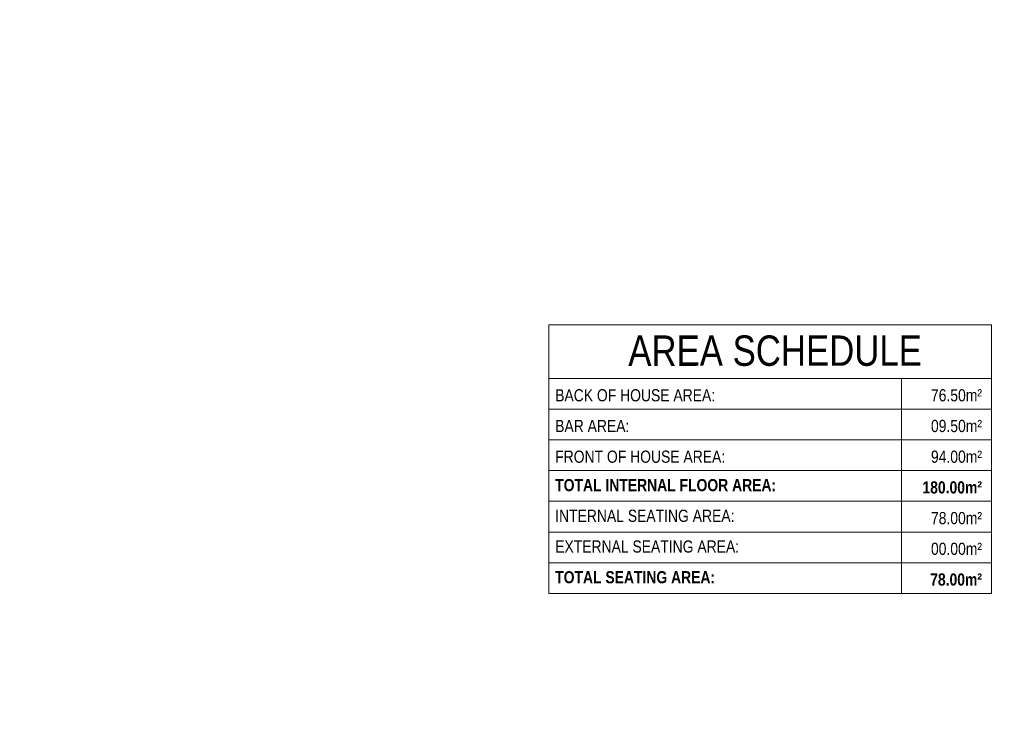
# Model space of a CAD drawing. Header units: millimetres. Extents: x 811 to 573824, y 137 to 100812.
# Tile 5 of 143: x 448165 to 456275, y 56553 to 62396. Entities that reach past the tile are written whole.
import ezdxf

# ---------------------------------------------------------------- set-up
doc = ezdxf.new("R2010")
doc.units = ezdxf.units.MM
doc.header["$LTSCALE"] = 3
doc.header["$MEASUREMENT"] = 0
doc.layers.add('EQUIPMENT TEXT', color=7, linetype='Continuous', lineweight=0)
doc.layers.add('SHEET', color=7, linetype='Continuous', lineweight=0)
doc.styles.add('ARA-30', font='stylu.ttf', dxfattribs={"height": 60})
doc.styles.add('ARC SCALE20', font='swissc.ttf', dxfattribs={"height": 40})
doc.styles.add('ARC SCALE200', font='swissc.ttf', dxfattribs={"height": 400})
doc.styles.add('ARC SCALE50', font='swissc.ttf', dxfattribs={"height": 100})

msp = doc.modelspace()

# ---------------------------------------------------------------- linework, layer by layer
at = {"layer": 'SHEET'}
for p, q in [((452524.4, 59884.3), (456169.8, 59884.3)), ((452524.4, 59884.3), (452524.4, 57671.9)), ((456169.8, 59884.3), (456169.8, 57671.9)), ((452524.4, 59441.8), (456169.8, 59441.8)), ((455428.5, 59441.8), (455428.5, 57671.9)), ((452524.4, 59189), (456169.8, 59189)), ((452524.4, 58936.1), (456169.8, 58936.1)), ((452524.4, 58683.3), (456169.8, 58683.3)), ((452524.4, 58430.5), (456169.8, 58430.5)), ((452524.4, 58177.6), (456169.8, 58177.6)), ((452524.4, 57924.8), (456169.8, 57924.8)), ((452524.4, 57671.9), (456169.8, 57671.9))]:
    msp.add_line(p, q, dxfattribs=at)

# ---------------------------------------------------------------- texts
at = {"layer": 'EQUIPMENT TEXT', "char_height": 40, "attachment_point": 7, "rotation": 270.00081, "style": 'ARC SCALE20'}
for insert in [(452033.1, 70392.7, 0.2), (452024.6, 69060.7, 0.1)]:
    msp.add_mtext_dynamic_manual_height_columns('\\pi105.98711;SHELVING FOR GLASSES \\P\\pi237.27283;UNERNEATH', width=729.221, gutter_width=1, heights=[0], dxfattribs=dict(at, insert=insert))
at = {"layer": 'SHEET', "char_height": 90, "width": 673.427, "attachment_point": 1, "style": 'ARA-30'}
for insert in [(437679.5, 60288.7), (437679.5, 58956.2), (437682.6, 56795)]:
    msp.add_mtext('\\A1;\\pi254.09258;SA \\P\\pi0;PROCURED', dxfattribs=dict(at, insert=insert))
at = {"layer": 'SHEET', "rotation": 0.00081}
for s, insert, char_height, width, attachment_point, style in [(' AREA SCHEDULE', (454347.1, 59796.2), 250, 4499.264, 2, 'ARC SCALE200'), ('76.50m²', (456091, 59353.8), 100, 662.507, 3, 'ARC SCALE50'), ('BACK OF HOUSE AREA:', (452575.8, 59353.8), 100, 2852.74, 1, 'ARC SCALE50'), ('09.50m²', (456091, 59101), 100, 662.507, 3, 'ARC SCALE50'), ('BAR AREA:', (452575.8, 59100.9), 100, 2852.74, 1, 'ARC SCALE50'), ('FRONT OF HOUSE AREA:', (452575.8, 58848.1), 100, 2852.74, 1, 'ARC SCALE50'), ('94.00m²', (456091, 58848.1), 100, 662.507, 3, 'ARC SCALE50'), ('{\\fSwis721 Cn BT|b1|i0|c0|p34;TOTAL INTERNAL FLOOR AREA:}', (452575.8, 58614.1), 100, 2852.74, 1, 'ARC SCALE50'), ('{\\fSwis721 Cn BT|b1|i0|c0|p34;180.00m²}', (456091, 58595.3), 100, 662.507, 3, 'ARC SCALE50'), ('INTERNAL SEATING AREA:', (452575.8, 58361.3), 100, 2852.74, 1, 'ARC SCALE50'), ('78.00m²', (456091, 58342.4), 100, 662.507, 3, 'ARC SCALE50'), ('EXTERNAL SEATING AREA:', (452575.8, 58108.4), 100, 2852.74, 1, 'ARC SCALE50'), ('00.00m²', (456091, 58089.6), 100, 662.507, 3, 'ARC SCALE50'), ('{\\fSwis721 Cn BT|b1|i0|c0|p34;TOTAL SEATING AREA:}', (452575.8, 57855.6), 100, 2852.74, 1, 'ARC SCALE50'), ('{\\fSwis721 Cn BT|b1|i0|c0|p34;78.00m²}', (456091, 57836.8), 100, 662.507, 3, 'ARC SCALE50')]:
    msp.add_mtext(s, dxfattribs=dict(at, insert=insert, char_height=char_height, width=width, attachment_point=attachment_point, style=style))

doc.saveas('drawing.dxf')
